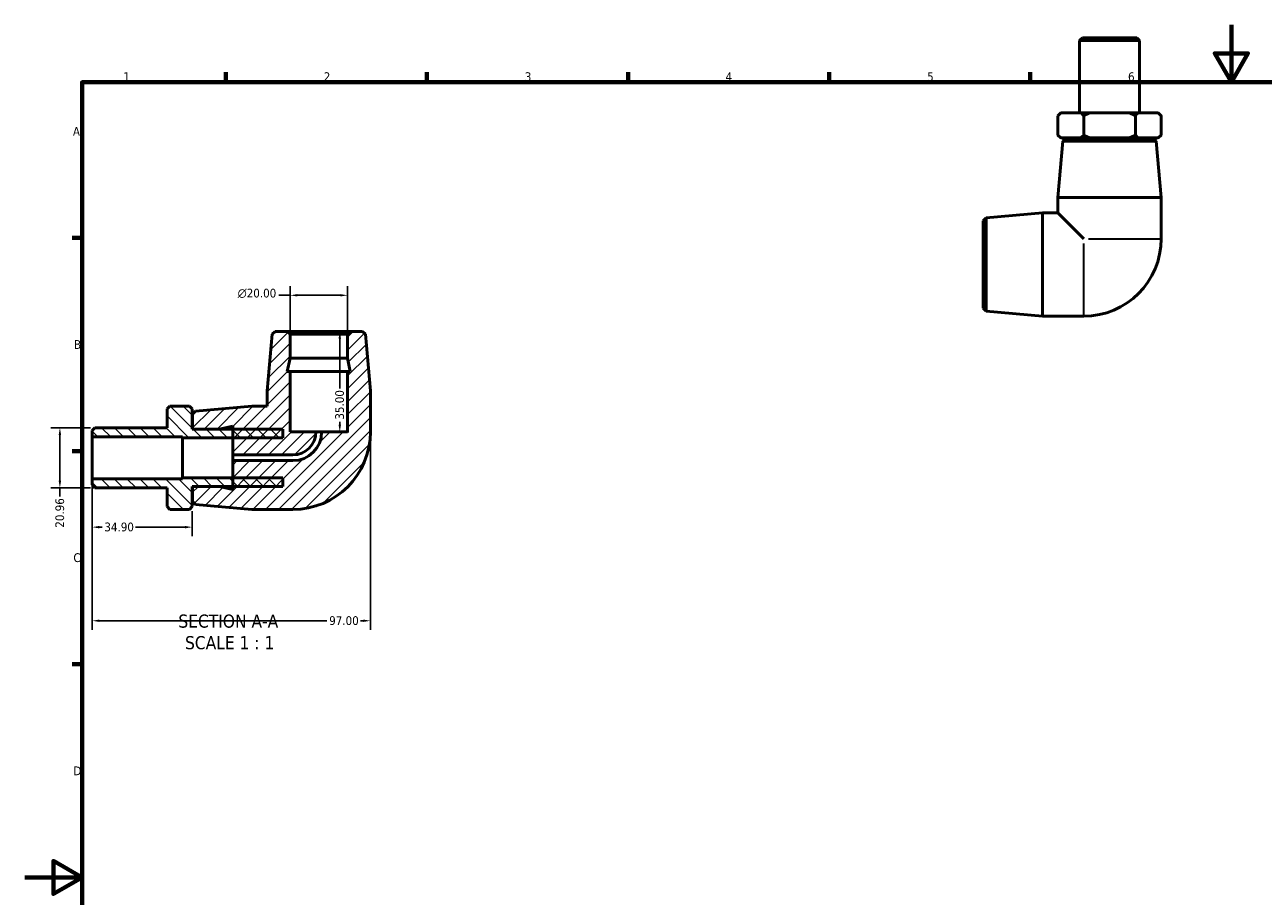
# Model space of a CAD drawing. Header units: millimetres. Extents: x -37 to 901, y -28 to 594.
# Tile 2 of 3: x 0 to 432, y 290 to 594. Entities that reach past the tile are written whole.
import ezdxf

# ---------------------------------------------------------------- set-up
doc = ezdxf.new("R2010")
doc.units = ezdxf.units.MM
for name, color, linetype, lineweight in [('Border (ANSI)', 7, 'Continuous', 70), ('Dimension (ANSI)', 7, 'Continuous', 25), ('Hatch (ANSI)', 7, 'Continuous', 18), ('Symbol (ANSI)', 7, 'Continuous', 25), ('Visible (ANSI)', 7, 'Continuous', 50), ('Visible Narrow (ANSI)', 7, 'Continuous', 35)]:
    doc.layers.add(name, color=color, linetype=linetype, lineweight=lineweight)
doc.styles.add('Label Text (ANSI)', font='tahoma.ttf')
doc.styles.add('Note Text (ANSI)', font='tahoma.ttf')
doc.dimstyles.new('Default - mm (ANSI)', dxfattribs={"dimtxt": 3.048, "dimasz": 2.5, "dimexe": 3.175, "dimexo": 1.6002, "dimgap": 0.8, "dimtad": 0, "dimtoh": 1, "dimrnd": 1e-08, "dimzin": 4, "dimdsep": 46, "dimtxsty": 'Note Text (ANSI)', "dimcen": 0.09, "dimdle": 10, "dimclrd": 256, "dimclre": 256, "dimclrt": 230, "dimadec": 1, "dimazin": 1, "dimtfac": 1, "dimtofl": 0, "dimtmove": 0, "dimatfit": 3, "dimfxl": 1, "dimtolj": 1, "dimtzin": 4, "dimlwd": -1, "dimlwe": -1, "dimarcsym": 0})

# ---------------------------------------------------------------- blocks, each defined once
blk = doc.blocks.new('Borders Default Border')
at = {"layer": 'Border (ANSI)'}
for p, q in [((70.08, 574), (70.08, 577.45)), ((140.17, 574), (140.17, 577.45)), ((210.25, 574), (210.25, 577.45)), ((280.33, 574), (280.33, 577.45)), ((350.42, 574), (350.42, 577.45)), ((20, 519.75), (16.55, 519.75)), ((20, 445.5), (16.55, 445.5)), ((20, 371.25), (16.55, 371.25))]:
    blk.add_line(p, q, dxfattribs=at)
at = {"layer": 'Border (ANSI)', "flags": 128}
for points in [[(420.5, 594), (420.5, 574), (414.73, 584), (426.27, 584), (420.5, 574)], [(20, 20), (20, 574), (821, 574), (821, 20), (20, 20)], [(0, 297), (20, 297), (10, 302.77), (10, 291.23), (20, 297)]]:
    blk.add_lwpolyline(points, dxfattribs=at)
at = {"layer": 'Border (ANSI)', "color": 230, "true_color": 0xff0080, "char_height": 3.05, "attachment_point": 7, "style": 'Note Text (ANSI)'}
for s, insert in [('1', (34.35, 574.4)), ('2', (104.2, 574.4)), ('3', (174.26, 574.34)), ('4', (244.23, 574.4)), ('6', (384.49, 574.34)), ('5', (314.48, 574.34)), ('A', (16.78, 555.35)), ('B', (17.15, 481.1)), ('C', (16.95, 406.8)), ('D', (16.96, 332.6))]:
    blk.add_mtext(s, dxfattribs=dict(at, insert=insert))
blk = doc.blocks.new('*D7')
at = {"layer": 'Defpoints', "color": 0, "transparency": 16777216}
for p in [(92.46, 499.77), (92.46, 486.17), (112.46, 486.17)]:
    blk.add_point(p, dxfattribs=at)
at = {"layer": 'Dimension (ANSI)', "transparency": 16777216}
for p, q in [((92.46, 487.77), (92.46, 502.95)), ((112.46, 487.77), (112.46, 502.95)), ((92.46, 499.77), (88.53, 499.77)), ((109.96, 499.77), (94.96, 499.77))]:
    blk.add_line(p, q, dxfattribs=at)
for points in [[(94.96, 500.19), (94.96, 499.35), (92.46, 499.77)], [(109.96, 500.19), (109.96, 499.35), (112.46, 499.77)]]:
    blk.add_solid(points, dxfattribs=at)
at = {"layer": 'Dimension (ANSI)', "color": 230, "true_color": 0xff0080, "transparency": 16777216, "insert": (74.19, 502.06), "char_height": 3.048, "attachment_point": 1, "style": 'Note Text (ANSI)'}
blk.add_mtext('\\A1;\\fAIGDT|b0|i0;\\H3.0480;\\ln\\fTahoma|b0|i0;\\H3.0480;20.00', dxfattribs=at)
blk = doc.blocks.new('*D8')
at = {"layer": 'Defpoints', "color": 0, "transparency": 16777216}
for p in [(102.46, 487.17), (103.46, 452.17), (109.78, 452.17)]:
    blk.add_point(p, dxfattribs=at)
at = {"layer": 'Dimension (ANSI)', "transparency": 16777216}
for p, q in [((109.78, 484.67), (109.78, 467.31)), ((109.78, 454.67), (109.78, 455.66)), ((105.06, 452.17), (112.96, 452.17))]:
    blk.add_line(p, q, dxfattribs=at)
for points in [[(109.36, 484.67), (110.2, 484.67), (109.78, 487.17)], [(109.36, 454.67), (110.2, 454.67), (109.78, 452.17)]]:
    blk.add_solid(points, dxfattribs=at)
at = {"layer": 'Dimension (ANSI)', "color": 230, "true_color": 0xff0080, "transparency": 16777216, "insert": (108.19, 456.46), "char_height": 3.048, "attachment_point": 1, "rotation": 90, "style": 'Note Text (ANSI)'}
blk.add_mtext('\\A1;35.00', dxfattribs=at)
blk = doc.blocks.new('*D9')
at = {"layer": 'Defpoints', "color": 0, "transparency": 16777216}
for p in [(23.46, 435.84), (58.36, 426.17), (23.46, 419.01)]:
    blk.add_point(p, dxfattribs=at)
at = {"layer": 'Dimension (ANSI)', "transparency": 16777216}
for p, q in [((23.46, 434.24), (23.46, 415.83)), ((58.36, 424.57), (58.36, 415.83)), ((25.96, 419.01), (26.94, 419.01)), ((55.86, 419.01), (38.6, 419.01))]:
    blk.add_line(p, q, dxfattribs=at)
for points in [[(25.96, 419.43), (25.96, 418.59), (23.46, 419.01)], [(55.86, 419.43), (55.86, 418.59), (58.36, 419.01)]]:
    blk.add_solid(points, dxfattribs=at)
at = {"layer": 'Dimension (ANSI)', "color": 230, "true_color": 0xff0080, "transparency": 16777216, "insert": (27.74, 420.6), "char_height": 3.048, "attachment_point": 1, "style": 'Note Text (ANSI)'}
blk.add_mtext('\\A1;34.90', dxfattribs=at)
blk = doc.blocks.new('*D10')
at = {"layer": 'Defpoints', "color": 0, "transparency": 16777216}
for p in [(120.46, 452.17), (23.46, 435.84), (120.46, 386.4)]:
    blk.add_point(p, dxfattribs=at)
at = {"layer": 'Dimension (ANSI)', "transparency": 16777216}
for p, q in [((120.46, 450.57), (120.46, 383.23)), ((23.46, 434.24), (23.46, 383.23)), ((25.96, 386.4), (105.29, 386.4)), ((117.96, 386.4), (117.01, 386.4))]:
    blk.add_line(p, q, dxfattribs=at)
for points in [[(25.96, 386.82), (25.96, 385.99), (23.46, 386.4)], [(117.96, 386.82), (117.96, 385.99), (120.46, 386.4)]]:
    blk.add_solid(points, dxfattribs=at)
at = {"layer": 'Dimension (ANSI)', "color": 230, "true_color": 0xff0080, "transparency": 16777216, "insert": (106.09, 387.99), "char_height": 3.048, "attachment_point": 1, "style": 'Note Text (ANSI)'}
blk.add_mtext('\\A1;97.00', dxfattribs=at)
blk = doc.blocks.new('*D11')
at = {"layer": 'Defpoints', "color": 0, "transparency": 16777216}
for p in [(24.46, 453.65), (12.24, 432.7), (24.46, 432.7)]:
    blk.add_point(p, dxfattribs=at)
at = {"layer": 'Dimension (ANSI)', "transparency": 16777216}
for p, q in [((22.86, 453.65), (9.06, 453.65)), ((12.24, 451.15), (12.24, 435.2)), ((22.86, 432.7), (9.06, 432.7)), ((12.24, 432.7), (12.24, 429.68))]:
    blk.add_line(p, q, dxfattribs=at)
for points in [[(11.82, 451.15), (12.66, 451.15), (12.24, 453.65)], [(11.82, 435.2), (12.66, 435.2), (12.24, 432.7)]]:
    blk.add_solid(points, dxfattribs=at)
at = {"layer": 'Dimension (ANSI)', "color": 230, "true_color": 0xff0080, "transparency": 16777216, "insert": (10.65, 418.81), "char_height": 3.048, "attachment_point": 1, "rotation": 90, "style": 'Note Text (ANSI)'}
blk.add_mtext('\\A1;20.96', dxfattribs=at)

msp = doc.modelspace()

# ---------------------------------------------------------------- hatches: boundary and pattern name
at = {"layer": 'Hatch (ANSI)'}
h = msp.add_hatch(dxfattribs=at)
h.set_pattern_fill('ANSI31', color=256, scale=25.4, style=0)
h.set_pattern_definition([(45, (0, 0), (-2.245064, 2.245064), [])])
edge = h.paths.add_edge_path()
edge.add_line((59.455, 459.461), (58.459, 458.374))
edge.add_line((58.459, 458.374), (58.459, 453.174))
edge.add_line((58.459, 453.174), (67.792, 453.174))
edge.add_line((67.792, 453.174), (72.459, 454.166))
edge.add_line((72.459, 454.166), (72.459, 453.174))
edge.add_line((72.459, 453.174), (72.459, 450.174))
edge.add_line((72.459, 450.174), (72.459, 444.174))
edge.add_line((72.459, 444.174), (93.459, 444.174))
edge.add_ellipse((93.459, 452.174), major_axis=(0, -8), ratio=1, start_angle=0, end_angle=90)
edge.add_line((101.459, 452.174), (92.459, 452.174))
edge.add_line((92.459, 452.174), (92.459, 473.174))
edge.add_line((92.459, 473.174), (91.467, 473.174))
edge.add_line((91.467, 473.174), (92.459, 477.841))
edge.add_line((92.459, 477.841), (92.459, 486.174))
edge.add_line((92.459, 486.174), (91.459, 487.174))
edge.add_line((91.459, 487.174), (87.259, 487.174))
edge.add_line((87.259, 487.174), (86.172, 486.178))
edge.add_line((86.172, 486.178), (84.459, 466.508))
edge.add_line((84.459, 466.508), (84.459, 461.174))
edge.add_line((84.459, 461.174), (79.125, 461.174))
edge.add_line((79.125, 461.174), (59.455, 459.461))
edge = h.paths.add_edge_path()
edge.add_line((58.459, 427.974), (59.455, 426.887))
edge.add_line((59.455, 426.887), (79.125, 425.174))
edge.add_line((79.125, 425.174), (93.459, 425.174))
edge.add_ellipse((93.459, 452.174), major_axis=(0, -27), ratio=1, start_angle=0, end_angle=90)
edge.add_line((120.459, 452.174), (120.459, 466.508))
edge.add_line((120.459, 466.508), (118.745, 486.178))
edge.add_line((118.745, 486.178), (117.659, 487.174))
edge.add_line((117.659, 487.174), (113.459, 487.174))
edge.add_line((113.459, 487.174), (112.459, 486.174))
edge.add_line((112.459, 486.174), (112.459, 477.841))
edge.add_line((112.459, 477.841), (113.45, 473.174))
edge.add_line((113.45, 473.174), (112.459, 473.174))
edge.add_line((112.459, 473.174), (112.459, 452.174))
edge.add_line((112.459, 452.174), (103.459, 452.174))
edge.add_ellipse((93.459, 452.174), major_axis=(10, 0), ratio=1, start_angle=270, end_angle=360, ccw=False)
edge.add_line((93.459, 442.174), (72.459, 442.174))
edge.add_line((72.459, 442.174), (72.459, 436.174))
edge.add_line((72.459, 436.174), (72.459, 433.174))
edge.add_line((72.459, 433.174), (72.459, 432.182))
edge.add_line((72.459, 432.182), (67.792, 433.174))
edge.add_line((67.792, 433.174), (58.459, 433.174))
edge.add_line((58.459, 433.174), (58.459, 427.974))
h = msp.add_hatch(dxfattribs=at)
h.set_pattern_fill('ANSI31', color=256, scale=25.4, angle=90.00021, style=0)
h.set_pattern_definition([(135.0002, (0, 0), (-2.245056, -2.245072), [])])
h.paths.add_polyline_path([(89.959, 433.174), (89.959, 436.174), (72.459, 436.174), (54.959, 436.174), (54.959, 435.84), (23.459, 435.84), (23.459, 433.697), (24.459, 432.697), (49.609, 432.697), (49.609, 426.174), (50.609, 425.174), (57.359, 425.174), (58.359, 426.174), (58.359, 433.174), (58.459, 433.174), (67.792, 433.174), (72.459, 433.174)])
h.paths.add_polyline_path([(89.959, 450.174), (89.959, 453.174), (72.459, 453.174), (67.792, 453.174), (58.459, 453.174), (58.359, 453.174), (58.359, 460.174), (57.359, 461.174), (50.609, 461.174), (49.609, 460.174), (49.609, 453.652), (24.459, 453.652), (23.459, 452.652), (23.459, 450.508), (54.959, 450.508), (54.959, 450.174), (72.459, 450.174)])

# ---------------------------------------------------------------- linework, layer by layer
at = {"layer": 'Visible (ANSI)'}
for p, q in [((368.568, 589.482), (367.568, 588.482)), ((388.523, 588.482), (367.568, 588.482)), ((367.568, 588.482), (367.568, 563.332)), ((368.568, 589.482), (387.523, 589.482)), ((387.523, 589.482), (388.523, 588.482)), ((388.523, 588.482), (388.523, 563.332)), ((361.046, 563.332), (360.046, 562.332)), ((360.046, 555.582), (360.046, 562.332)), ((361.046, 563.332), (361.154, 563.332)), ((361.154, 563.332), (367.937, 563.332)), ((367.937, 563.332), (371.263, 563.332)), ((369.046, 555.582), (369.046, 562.332)), ((371.263, 563.332), (384.828, 563.332)), ((384.828, 563.332), (388.154, 563.332)), ((387.046, 555.582), (387.046, 562.332)), ((388.154, 563.332), (394.937, 563.332)), ((394.937, 563.332), (395.046, 563.332)), ((395.046, 563.332), (396.046, 562.332)), ((396.046, 562.332), (396.046, 555.582)), ((361.046, 554.582), (360.046, 555.582)), ((361.759, 553.486), (360.046, 533.816)), ((361.154, 554.582), (361.046, 554.582)), ((367.937, 554.582), (361.154, 554.582)), ((362.846, 554.482), (361.759, 553.486)), ((394.332, 553.486), (361.759, 553.486)), ((362.846, 554.482), (393.246, 554.482)), ((371.263, 554.582), (367.937, 554.582)), ((368.046, 554.582), (368.046, 554.482)), ((384.828, 554.582), (371.263, 554.582)), ((388.154, 554.582), (384.828, 554.582)), ((388.046, 554.582), (388.046, 554.482)), ((394.937, 554.582), (388.154, 554.582)), ((393.246, 554.482), (394.332, 553.486)), ((394.332, 553.486), (396.046, 533.816)), ((395.046, 554.582), (394.937, 554.582)), ((395.046, 554.582), (396.046, 555.582)), ((360.046, 533.816), (396.046, 533.816)), ((360.046, 533.816), (360.046, 528.482)), ((396.046, 533.816), (396.046, 519.482)), ((334.046, 525.682), (335.042, 526.769)), ((335.042, 526.769), (354.712, 528.482)), ((335.042, 526.769), (335.042, 494.196)), ((354.712, 492.482), (354.712, 528.482)), ((354.712, 528.482), (360.046, 528.482)), ((360.046, 528.482), (369.046, 519.482)), ((334.046, 495.282), (334.046, 525.682)), ((334.046, 495.282), (335.042, 494.196)), ((335.042, 494.196), (354.712, 492.482)), ((354.712, 492.482), (369.046, 492.482)), ((86.172, 486.178), (84.459, 466.508)), ((87.259, 487.174), (86.172, 486.178)), ((91.459, 487.174), (87.259, 487.174)), ((92.459, 486.174), (91.459, 487.174)), ((113.459, 487.174), (91.459, 487.174)), ((92.459, 477.841), (92.459, 486.174)), ((92.459, 486.174), (112.459, 486.174)), ((113.459, 487.174), (112.459, 486.174)), ((112.459, 486.174), (112.459, 477.841)), ((117.659, 487.174), (113.459, 487.174)), ((118.745, 486.178), (117.659, 487.174)), ((120.459, 466.508), (118.745, 486.178)), ((91.467, 473.174), (92.459, 477.841)), ((92.459, 477.841), (112.459, 477.841)), ((112.459, 477.841), (113.45, 473.174)), ((92.459, 473.174), (91.467, 473.174)), ((92.459, 452.174), (92.459, 473.174)), ((92.459, 473.174), (112.459, 473.174)), ((113.45, 473.174), (112.459, 473.174)), ((112.459, 473.174), (112.459, 452.174)), ((84.459, 466.508), (84.459, 461.174)), ((120.459, 452.174), (120.459, 466.508)), ((50.609, 461.174), (49.609, 460.174)), ((49.609, 460.174), (49.609, 453.652)), ((57.359, 461.174), (50.609, 461.174)), ((58.359, 460.174), (57.359, 461.174)), ((58.359, 453.174), (58.359, 460.174)), ((59.455, 459.461), (58.459, 458.374)), ((58.459, 458.374), (58.459, 453.174)), ((79.125, 461.174), (59.455, 459.461)), ((84.459, 461.174), (79.125, 461.174)), ((24.459, 453.652), (23.459, 452.652)), ((49.609, 453.652), (24.459, 453.652)), ((67.792, 453.174), (72.459, 454.166)), ((72.459, 454.166), (72.459, 444.174)), ((23.459, 452.652), (23.459, 450.508)), ((23.459, 450.508), (54.959, 450.508)), ((23.459, 435.84), (23.459, 450.508)), ((54.959, 450.508), (54.959, 450.174)), ((54.959, 450.174), (89.959, 450.174)), ((54.959, 436.174), (54.959, 450.174)), ((89.959, 453.174), (58.359, 453.174)), ((58.459, 453.174), (67.792, 453.174)), ((89.959, 450.174), (89.959, 453.174)), ((101.459, 452.174), (92.459, 452.174)), ((101.459, 452.174), (103.459, 452.174)), ((112.459, 452.174), (103.459, 452.174)), ((72.459, 444.174), (93.459, 444.174)), ((72.459, 442.174), (72.459, 444.174)), ((93.459, 442.174), (72.459, 442.174)), ((72.459, 442.174), (72.459, 432.182)), ((89.959, 436.174), (54.959, 436.174)), ((54.959, 436.174), (54.959, 435.84)), ((89.959, 433.174), (89.959, 436.174)), ((54.959, 435.84), (23.459, 435.84)), ((23.459, 435.84), (23.459, 433.697)), ((23.459, 433.697), (24.459, 432.697)), ((24.459, 432.697), (49.609, 432.697)), ((49.609, 432.697), (49.609, 426.174)), ((58.359, 426.174), (58.359, 433.174)), ((58.359, 433.174), (89.959, 433.174)), ((67.792, 433.174), (58.459, 433.174)), ((58.459, 433.174), (58.459, 427.974)), ((72.459, 432.182), (67.792, 433.174)), ((58.459, 427.974), (59.455, 426.887)), ((49.609, 426.174), (50.609, 425.174)), ((50.609, 425.174), (57.359, 425.174)), ((57.359, 425.174), (58.359, 426.174)), ((59.455, 426.887), (79.125, 425.174)), ((79.125, 425.174), (93.459, 425.174))]:
    msp.add_line(p, q, dxfattribs=at)
for centre, radius in [((369.046, 519.482), 27), ((93.459, 452.174), 27), ((93.459, 452.174), 10), ((93.459, 452.174), 8)]:
    msp.add_arc(centre, radius, 270, 0, dxfattribs=at)
for points in [[(360.046, 562.332), (360.616, 562.903), (361.154, 563.332)], [(367.937, 563.332), (368.475, 562.903), (369.046, 562.332)], [(369.046, 562.332), (370.186, 562.903), (371.263, 563.332)], [(384.828, 563.332), (385.905, 562.903), (387.046, 562.332)], [(387.046, 562.332), (387.616, 562.903), (388.154, 563.332)], [(394.937, 563.332), (395.475, 562.903), (396.046, 562.332)], [(361.154, 554.582), (360.616, 555.012), (360.046, 555.582)], [(369.046, 555.582), (368.475, 555.012), (367.937, 554.582)], [(371.263, 554.582), (370.186, 555.012), (369.046, 555.582)], [(387.046, 555.582), (385.905, 555.012), (384.828, 554.582)], [(388.154, 554.582), (387.616, 555.012), (387.046, 555.582)], [(396.046, 555.582), (395.475, 555.012), (394.937, 554.582)]]:
    msp.add_rational_spline(points, [1, 1.00201343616, 1], degree=2, dxfattribs=at)
at = {"layer": 'Visible Narrow (ANSI)'}
for p, q in [((370.724, 519.482), (395.947, 519.482)), ((369.046, 492.581), (369.046, 517.804))]:
    msp.add_line(p, q, dxfattribs=at)

# ---------------------------------------------------------------- block references
msp.add_blockref('Borders Default Border', (0, 0))

# ---------------------------------------------------------------- texts
at = {"layer": 'Symbol (ANSI)', "char_height": 4.572, "attachment_point": 7, "style": 'Label Text (ANSI)'}
for s, insert in [('SECTION A-A', (53.534, 383.91)), ('SCALE 1 : 1', (55.853, 376.397))]:
    msp.add_mtext(s, dxfattribs=dict(at, insert=insert))

# ---------------------------------------------------------------- dimensions: what is measured, and where the dimension line sits
at = {"layer": 'Dimension (ANSI)'}
dim = msp.add_linear_dim(base=(92.459, 499.771), p1=(112.459, 486.174), p2=(92.459, 486.174), angle=180, text='\\fAIGDT|b0|i0;\\H3.0480;\\ln\\fTahoma|b0|i0;\\H3.0480;<>', dimstyle='Default - mm (ANSI)', override={"dimtoh": 0, "dimdec": 2, "dimtp": 0, "dimtm": 0, "dimtdec": 2, "dimatfit": 2}, dxfattribs=at)
dim.commit()
dim.dimension.update_dxf_attribs({"geometry": '*D7', "text_midpoint": (80.959, 499.771), "dimtype": 160})
for base, p1, p2, angle, override, picture, middle in [((109.78, 452.174), (102.459, 487.174), (103.459, 452.174), 270, {"dimtoh": 0, "dimdec": 2, "dimse1": 1, "dimtp": 0, "dimtm": 0, "dimtdec": 2, "dimatfit": 1}, '*D8', (109.78, 461.483)), ((12.238678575, 432.696709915), (24.4585421, 453.651709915), (24.4585421, 432.696709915), 90, {"dimtoh": 0, "dimdec": 2, "dimtp": 0, "dimtm": 0, "dimtdec": 2, "dimatfit": 2}, '*D11', (12.238678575, 423.844709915)), ((120.459, 386.403), (23.459, 435.84), (120.459, 452.174), 180, {"dimtoh": 0, "dimdec": 2, "dimtp": 0, "dimtm": 0, "dimtdec": 2, "dimatfit": 1}, '*D10', (111.149, 386.403))]:
    dim = msp.add_linear_dim(base=base, p1=p1, p2=p2, angle=angle, dimstyle='Default - mm (ANSI)', override=override, dxfattribs=at)
    dim.commit()
    dim.dimension.update_dxf_attribs({"geometry": picture, "text_midpoint": middle, "dimtype": 160})
dim = msp.add_linear_dim(base=(23.459, 419.009), p1=(58.359, 426.174), p2=(23.459, 435.84), dimstyle='Default - mm (ANSI)', override={"dimtoh": 0, "dimdec": 2, "dimtp": 0, "dimtm": 0, "dimtdec": 2, "dimatfit": 1}, dxfattribs=at)
dim.commit()
dim.dimension.update_dxf_attribs({"geometry": '*D9', "text_midpoint": (32.768, 419.009), "dimtype": 160})

doc.saveas('drawing.dxf')
